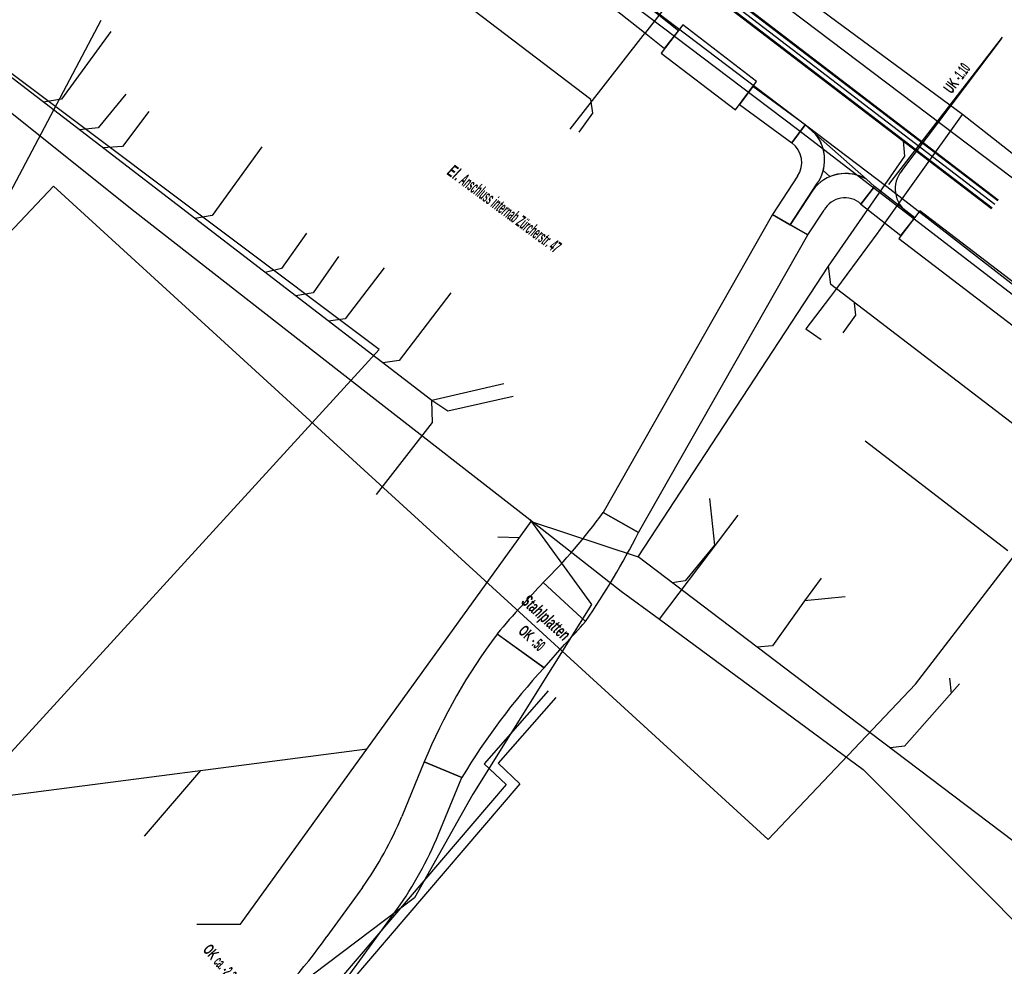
# Model space of a CAD drawing. Header units: metres. Extents: x 2695563 to 2696938, y 1260544 to 1262032.
# Tile 91 of 256: x 2696111 to 2696150, y 1261230 to 1261268. Entities that reach past the tile are written whole.
import ezdxf

# ---------------------------------------------------------------- set-up
doc = ezdxf.new("R2010")
doc.units = ezdxf.units.M
doc.linetypes.add('AUSGEZOGEN', pattern=[0])
for name, color, linetype in [('AW_LK_Haltung', 24, 'AUSGEZOGEN'), ('EW_Hoehenpunkt_Text', 7, 'AUSGEZOGEN'), ('EW_LK_Bauwerk_FL_Linie_Punkt', 1, 'AUSGEZOGEN'), ('EW_LK_Freitext_Text', 1, 'AUSGEZOGEN'), ('EW_LK_Trasseabs', 1, 'AUSGEZOGEN'), ('EW_LK_Trasseabs_Text', 1, 'AUSGEZOGEN'), ('EW_LK_Trasserand', 1, 'AUSGEZOGEN'), ('FM_LK_SW_TRASSEKANTE', 94, 'AUSGEZOGEN'), ('FW_LK_Leitung', 200, 'AUSGEZOGEN'), ('GA_LK_Leitung', 32, 'AUSGEZOGEN'), ('TV_LK_LEITUNG', 92, 'AUSGEZOGEN'), ('WA_LK_Leitung', 171, 'AUSGEZOGEN')]:
    doc.layers.add(name, color=color, linetype=linetype)
doc.styles.add('ARIALNARROW', font='ARIALN.TTF')
pattern_1 = [(0, (2703955, 1269100), (4050, 4050), [4050, -4050]), (90, (2703955, 1269100), (-4050, 4050), [4050, -4050])]
pattern_2 = [(0, (2708005, 1273150), (6075, 6075), [6075, -6075]), (90, (2708005, 1273150), (-6075, 6075), [6075, -6075])]

# ---------------------------------------------------------------- blocks, each defined once
blk = doc.blocks.new('COMPLEXOBJECT_1826')
at = {"layer": 'EW_LK_Trasserand', "color": 1, "linetype": 'AUSGEZOGEN', "transparency": 33554687}
blk.add_lwpolyline([(6069.287, 11318.506), (6076.58, 11312.93), (6088.501, 11303.817), (6094.938, 11298.897), (6098.843, 11295.913), (6101.991, 11293.506), (6128.201, 11273.471), (6131.859, 11270.566), (6134.971, 11268.095), (6135.771, 11267.46), (6136.331, 11268.165), (6135.558, 11268.779), (6132.429, 11271.263), (6128.754, 11274.181), (6102.55, 11294.211), (6099.349, 11296.658), (6095.485, 11299.612), (6089.047, 11304.532), (6077.269, 11313.537), (6069.809, 11319.24)], dxfattribs=at)
blk = doc.blocks.new('COMPLEXOBJECT_1827')
at = {"layer": 'EW_LK_Trasserand', "color": 1, "linetype": 'AUSGEZOGEN', "transparency": 33554687}
for p, q in [((6143.902, 11262.195), (6141.846, 11264.015)), ((6142.155, 11262.543), (6142.426, 11262.303))]:
    blk.add_line(p, q, dxfattribs=at)
for centre, radius, start, end in [((6140.572, 11262.979), 1.642, 344.6041, 39.1065), ((6143.054, 11260.751), 1.674, 59.5828, 112.0474)]:
    blk.add_arc(centre, radius, start, end, dxfattribs=at)
blk = doc.blocks.new('COMPLEXOBJECT_1828')
at = {"layer": 'EW_LK_Trasserand', "color": 1, "linetype": 'AUSGEZOGEN', "transparency": 33554687}
blk.add_line((6140.829, 11260.368), (6141.899, 11262.01), dxfattribs=at)
for points in [[(6141.846, 11264.015), (6141.431, 11264.382), (6140.899, 11263.656)], [(6141.116, 11262.321), (6140.116, 11260.773), (6140.829, 11260.368)]]:
    blk.add_lwpolyline(points, dxfattribs=at)
for centre, radius, start, end in [((6140.572, 11262.978), 1.643, 323.8903, 39.1381), ((6140.323, 11262.877), 0.969, 324.9567, 53.5083)]:
    blk.add_arc(centre, radius, start, end, dxfattribs=at)
blk = doc.blocks.new('COMPLEXOBJECT_1829')
at = {"layer": 'EW_LK_Trasserand', "color": 1, "linetype": 'AUSGEZOGEN', "transparency": 33554687}
blk.add_line((6141.542, 11259.963), (6142.191, 11260.955), dxfattribs=at)
for points in [[(6143.668, 11261.202), (6144.224, 11261.91), (6143.902, 11262.195)], [(6141.733, 11261.755), (6140.829, 11260.368), (6141.542, 11259.963)]]:
    blk.add_lwpolyline(points, dxfattribs=at)
for centre, radius, start, end in [((6143.057, 11260.792), 1.637, 58.9453, 143.9894), ((6143.026, 11260.502), 0.95, 47.4506, 151.5369)]:
    blk.add_arc(centre, radius, start, end, dxfattribs=at)
blk = doc.blocks.new('COMPLEXOBJECT_1830')
at = {"layer": 'EW_LK_Trasserand', "color": 1, "linetype": 'AUSGEZOGEN', "transparency": 33554687}
for p, q in [((6123.623, 11233.706), (6122.189, 11231.732)), ((6123.409, 11230.622), (6125.009, 11232.824)), ((6114.975, 11225.364), (6113.453, 11224.555)), ((6114.343, 11223.171), (6115.915, 11224.006)), ((6110.238, 11222.073), (6111.486, 11221.005))]:
    blk.add_line(p, q, dxfattribs=at)
blk.add_lwpolyline([(6126.681, 11235.852), (6127.623, 11238.132), (6126.107, 11238.758), (6125.201, 11236.564)], dxfattribs=at)
for centre, radius, start, end in [((6112.048, 11241.962), 14.217, 324.5025, 337.6883), ((6112.712, 11241.59), 15.101, 324.5171, 337.6698), ((6105.221, 11243.684), 20.754, 298.0314, 324.8401), ((6105.78, 11243.039), 21.563, 298.0363, 324.8424), ((6120.533, 11212.061), 14.36, 119.5385, 135.7982), ((6120.406, 11212.206), 12.53, 118.9416, 135.3927)]:
    blk.add_arc(centre, radius, start, end, dxfattribs=at)
blk = doc.blocks.new('COMPLEXOBJECT_1839')
at = {"layer": 'EW_LK_Trasserand', "color": 1, "linetype": 'AUSGEZOGEN', "transparency": 33554687}
for p, q in [((6130.93, 11242.541), (6129.036, 11243.893)), ((6126.107, 11238.758), (6127.623, 11238.132))]:
    blk.add_line(p, q, dxfattribs=at)
for centre, radius, start, end in [((6147.879, 11229.742), 23.565, 143.0938, 157.5054), ((6150.595, 11224.346), 26.791, 137.2242, 149.0318)]:
    blk.add_arc(centre, radius, start, end, dxfattribs=at)
blk = doc.blocks.new('COMPLEXOBJECT_1840')
at = {"layer": 'EW_LK_Trasserand', "color": 1, "linetype": 'AUSGEZOGEN', "transparency": 33554687}
blk.add_line((6132.599, 11244.405), (6130.889, 11245.973), dxfattribs=at)
blk.add_lwpolyline([(6129.043, 11243.906), (6130.93, 11242.541), (6131.747, 11243.477)], dxfattribs=at)
for centre, radius, start, end in [((6153.673, 11224.236), 31.49, 136.3465, 138.6493), ((6144.97, 11230.987), 20.508, 136.7457, 140.9541), ((6080.46, 11291.419), 70.205, 316.93077, 317.95893)]:
    blk.add_arc(centre, radius, start, end, dxfattribs=at)
blk = doc.blocks.new('COMPLEXOBJECT_1841')
at = {"layer": 'EW_LK_Trasserand', "color": 1, "linetype": 'AUSGEZOGEN', "transparency": 33554687}
for p, q in [((6134.731, 11247.981), (6133.305, 11248.791)), ((6130.889, 11245.973), (6132.599, 11244.405))]:
    blk.add_line(p, q, dxfattribs=at)
for centre, radius, start, end in [((6115.219, 11261.852), 22.309, 314.6198, 324.1642), ((6102.508, 11264.769), 36.334, 325.9123, 332.4811)]:
    blk.add_arc(centre, radius, start, end, dxfattribs=at)
blk = doc.blocks.new('COMPLEXOBJECT_2761')
at = {"layer": 'FM_LK_SW_TRASSEKANTE', "color": 94, "linetype": 'AUSGEZOGEN', "transparency": 33554687}
blk.add_lwpolyline([(6061.878, 11324.781), (6125.024, 11276.855), (6144.716, 11261.91), (6172.175, 11240.573), (6174.099, 11239.79), (6179.632, 11235.501), (6182.935, 11231.89), (6188.544, 11226.288)], dxfattribs=at)

msp = doc.modelspace()

# ---------------------------------------------------------------- hatches: boundary and pattern name
at = {"layer": 'EW_LK_Bauwerk_FL_Linie_Punkt', "lineweight": 18, "transparency": 33554687}
h = msp.add_hatch(dxfattribs=at)
h.set_pattern_fill('MUSTER', color=1, scale=4050, style=0, pattern_type=2)
h.set_pattern_definition(pattern_1)
h.paths.add_polyline_path([(2696136.611, 1261267.084), (2696139.598, 1261264.799), (2696140.444, 1261265.937), (2696137.475, 1261268.219)], flags=0)
h = msp.add_hatch(dxfattribs=at)
h.set_pattern_fill('MUSTER', color=1, scale=4050, style=0, pattern_type=2)
h.set_pattern_definition(pattern_1)
h.paths.add_polyline_path([(2696146.166, 1261259.62), (2696151.73, 1261255.373), (2696152.579, 1261256.485), (2696147.015, 1261260.733)], flags=0)
at = {"layer": 'EW_LK_Trasserand', "lineweight": 18, "transparency": 33554687}
h = msp.add_hatch(dxfattribs=at)
h.set_pattern_fill('MUSTER', color=1, scale=6075, style=0, pattern_type=2)
h.set_pattern_definition(pattern_2)
h.paths.add_polyline_path([(2696066.272, 1261320.922), (2696066.293, 1261320.909), (2696066.314, 1261320.896), (2696066.335, 1261320.883), (2696066.356, 1261320.87), (2696066.377, 1261320.857), (2696066.399, 1261320.844), (2696066.42, 1261320.831), (2696066.441, 1261320.818), (2696066.462, 1261320.805), (2696066.483, 1261320.792), (2696066.504, 1261320.779), (2696066.525, 1261320.766), (2696066.546, 1261320.753), (2696066.567, 1261320.739), (2696066.588, 1261320.726), (2696066.609, 1261320.713), (2696066.63, 1261320.7), (2696066.651, 1261320.687), (2696066.672, 1261320.674), (2696066.693, 1261320.661), (2696066.714, 1261320.647), (2696066.735, 1261320.634), (2696066.756, 1261320.621), (2696066.777, 1261320.608), (2696066.798, 1261320.595), (2696066.818, 1261320.581), (2696066.839, 1261320.568), (2696066.86, 1261320.555), (2696066.881, 1261320.542), (2696066.902, 1261320.528), (2696066.923, 1261320.515), (2696067.032, 1261320.447), (2696067.141, 1261320.378), (2696067.25, 1261320.309), (2696067.359, 1261320.241), (2696067.468, 1261320.172), (2696067.577, 1261320.102), (2696067.685, 1261320.033), (2696067.794, 1261319.963), (2696067.902, 1261319.894), (2696068.01, 1261319.824), (2696068.119, 1261319.754), (2696068.227, 1261319.683), (2696068.334, 1261319.613), (2696068.442, 1261319.542), (2696068.55, 1261319.472), (2696068.657, 1261319.401), (2696068.765, 1261319.33), (2696068.872, 1261319.258), (2696068.979, 1261319.187), (2696069.087, 1261319.115), (2696069.194, 1261319.043), (2696069.3, 1261318.971), (2696069.407, 1261318.899), (2696069.514, 1261318.827), (2696069.62, 1261318.755), (2696069.727, 1261318.682), (2696069.833, 1261318.609), (2696069.939, 1261318.536), (2696070.045, 1261318.463), (2696070.151, 1261318.39), (2696070.257, 1261318.316), (2696077.55, 1261312.74), (2696089.471, 1261303.627), (2696095.908, 1261298.707), (2696099.813, 1261295.723), (2696102.961, 1261293.316), (2696129.171, 1261273.281), (2696132.829, 1261270.376), (2696135.941, 1261267.905), (2696136.741, 1261267.27), (2696137.301, 1261267.975), (2696136.528, 1261268.589), (2696133.399, 1261271.073), (2696129.724, 1261273.991), (2696103.52, 1261294.021), (2696100.319, 1261296.468), (2696096.455, 1261299.422), (2696090.017, 1261304.342), (2696078.239, 1261313.347), (2696070.779, 1261319.05), (2696070.672, 1261319.124), (2696070.565, 1261319.198), (2696070.458, 1261319.272), (2696070.35, 1261319.346), (2696070.243, 1261319.42), (2696070.135, 1261319.493), (2696070.028, 1261319.566), (2696069.92, 1261319.64), (2696069.812, 1261319.712), (2696069.704, 1261319.785), (2696069.596, 1261319.858), (2696069.488, 1261319.93), (2696069.379, 1261320.002), (2696069.271, 1261320.074), (2696069.162, 1261320.146), (2696069.054, 1261320.218), (2696068.945, 1261320.289), (2696068.836, 1261320.361), (2696068.727, 1261320.432), (2696068.617, 1261320.503), (2696068.508, 1261320.574), (2696068.399, 1261320.644), (2696068.289, 1261320.715), (2696068.18, 1261320.785), (2696068.07, 1261320.855), (2696067.96, 1261320.925), (2696067.85, 1261320.995), (2696067.74, 1261321.064), (2696067.63, 1261321.134), (2696067.519, 1261321.203), (2696067.409, 1261321.272), (2696067.386, 1261321.287), (2696067.364, 1261321.301), (2696067.341, 1261321.316), (2696067.318, 1261321.33), (2696067.295, 1261321.344), (2696067.273, 1261321.359), (2696067.25, 1261321.373), (2696067.227, 1261321.388), (2696067.204, 1261321.402), (2696067.181, 1261321.416), (2696067.159, 1261321.431), (2696067.136, 1261321.445), (2696067.113, 1261321.459), (2696067.09, 1261321.474), (2696067.067, 1261321.488), (2696067.044, 1261321.502), (2696067.021, 1261321.516), (2696066.999, 1261321.531), (2696066.976, 1261321.545), (2696066.953, 1261321.559), (2696066.93, 1261321.573), (2696066.907, 1261321.587), (2696066.884, 1261321.602), (2696066.861, 1261321.616), (2696066.838, 1261321.63), (2696066.815, 1261321.644), (2696066.792, 1261321.658), (2696066.769, 1261321.672), (2696066.746, 1261321.686), (2696066.723, 1261321.7), (2696066.7, 1261321.714), (2696066.686, 1261321.688), (2696066.673, 1261321.663), (2696066.659, 1261321.637), (2696066.646, 1261321.611), (2696066.632, 1261321.586), (2696066.618, 1261321.56), (2696066.605, 1261321.534), (2696066.591, 1261321.509), (2696066.577, 1261321.483), (2696066.564, 1261321.458), (2696066.55, 1261321.432), (2696066.536, 1261321.406), (2696066.522, 1261321.381), (2696066.509, 1261321.355), (2696066.495, 1261321.33), (2696066.481, 1261321.304), (2696066.467, 1261321.279), (2696066.453, 1261321.253), (2696066.44, 1261321.228), (2696066.426, 1261321.202), (2696066.412, 1261321.177), (2696066.398, 1261321.151), (2696066.384, 1261321.126), (2696066.37, 1261321.1), (2696066.356, 1261321.075), (2696066.342, 1261321.049), (2696066.328, 1261321.024), (2696066.314, 1261320.998), (2696066.3, 1261320.973), (2696066.286, 1261320.947)], flags=0)
h = msp.add_hatch(dxfattribs=at)
h.set_pattern_fill('MUSTER', color=1, scale=6075, style=0, pattern_type=2)
h.set_pattern_definition(pattern_2)
h.paths.add_polyline_path([(2696142.401, 1261264.192), (2696140.293, 1261265.738), (2696139.76, 1261265.012), (2696141.869, 1261263.466)], flags=0)
h = msp.add_hatch(dxfattribs=at)
h.set_pattern_fill('MUSTER', color=1, scale=6075, style=0, pattern_type=2)
h.set_pattern_definition(pattern_2)
h.paths.add_polyline_path([(2696141.799, 1261260.178), (2696142.869, 1261261.82), (2696142.909, 1261261.877), (2696142.946, 1261261.936), (2696142.981, 1261261.996), (2696143.013, 1261262.058), (2696143.043, 1261262.121), (2696143.07, 1261262.185), (2696143.094, 1261262.25), (2696143.115, 1261262.316), (2696143.134, 1261262.383), (2696143.15, 1261262.451), (2696143.162, 1261262.52), (2696143.172, 1261262.588), (2696143.179, 1261262.658), (2696143.183, 1261262.727), (2696143.185, 1261262.797), (2696143.183, 1261262.866), (2696143.178, 1261262.936), (2696143.17, 1261263.005), (2696143.16, 1261263.074), (2696143.146, 1261263.142), (2696143.13, 1261263.21), (2696143.11, 1261263.276), (2696143.088, 1261263.342), (2696143.063, 1261263.407), (2696143.036, 1261263.471), (2696143.006, 1261263.534), (2696142.973, 1261263.595), (2696142.937, 1261263.655), (2696142.899, 1261263.713), (2696142.859, 1261263.77), (2696142.816, 1261263.825), (2696142.401, 1261264.192), (2696141.869, 1261263.466), (2696141.907, 1261263.436), (2696141.944, 1261263.405), (2696141.979, 1261263.371), (2696142.012, 1261263.336), (2696142.043, 1261263.3), (2696142.073, 1261263.262), (2696142.101, 1261263.222), (2696142.126, 1261263.181), (2696142.15, 1261263.139), (2696142.171, 1261263.096), (2696142.191, 1261263.051), (2696142.208, 1261263.006), (2696142.222, 1261262.96), (2696142.235, 1261262.914), (2696142.245, 1261262.866), (2696142.253, 1261262.819), (2696142.258, 1261262.771), (2696142.261, 1261262.723), (2696142.262, 1261262.674), (2696142.26, 1261262.626), (2696142.255, 1261262.578), (2696142.249, 1261262.53), (2696142.24, 1261262.483), (2696142.228, 1261262.436), (2696142.215, 1261262.389), (2696142.199, 1261262.344), (2696142.18, 1261262.299), (2696142.16, 1261262.255), (2696142.137, 1261262.213), (2696142.113, 1261262.171), (2696142.086, 1261262.131), (2696141.086, 1261260.583)], flags=0)
h = msp.add_hatch(dxfattribs=at)
h.set_pattern_fill('MUSTER', color=1, scale=6075, style=0, pattern_type=2)
h.set_pattern_definition(pattern_2)
h.paths.add_polyline_path([(2696144.872, 1261262.005), (2696142.816, 1261263.825), (2696142.847, 1261263.785), (2696142.877, 1261263.745), (2696142.906, 1261263.703), (2696142.933, 1261263.661), (2696142.959, 1261263.618), (2696142.984, 1261263.574), (2696143.008, 1261263.53), (2696143.03, 1261263.484), (2696143.05, 1261263.438), (2696143.069, 1261263.392), (2696143.087, 1261263.344), (2696143.103, 1261263.297), (2696143.118, 1261263.249), (2696143.132, 1261263.2), (2696143.144, 1261263.151), (2696143.154, 1261263.102), (2696143.163, 1261263.052), (2696143.17, 1261263.002), (2696143.176, 1261262.952), (2696143.18, 1261262.902), (2696143.183, 1261262.852), (2696143.184, 1261262.801), (2696143.183, 1261262.751), (2696143.182, 1261262.701), (2696143.178, 1261262.65), (2696143.173, 1261262.6), (2696143.166, 1261262.55), (2696143.158, 1261262.5), (2696143.149, 1261262.451), (2696143.138, 1261262.402), (2696143.125, 1261262.353), (2696143.396, 1261262.113), (2696143.442, 1261262.131), (2696143.489, 1261262.147), (2696143.536, 1261262.163), (2696143.583, 1261262.176), (2696143.631, 1261262.189), (2696143.679, 1261262.199), (2696143.728, 1261262.209), (2696143.777, 1261262.217), (2696143.826, 1261262.224), (2696143.875, 1261262.229), (2696143.924, 1261262.232), (2696143.974, 1261262.235), (2696144.023, 1261262.235), (2696144.073, 1261262.235), (2696144.122, 1261262.233), (2696144.171, 1261262.229), (2696144.22, 1261262.224), (2696144.269, 1261262.217), (2696144.318, 1261262.209), (2696144.367, 1261262.2), (2696144.415, 1261262.189), (2696144.463, 1261262.177), (2696144.51, 1261262.163), (2696144.558, 1261262.148), (2696144.604, 1261262.132), (2696144.65, 1261262.114), (2696144.696, 1261262.095), (2696144.741, 1261262.074), (2696144.785, 1261262.053), (2696144.829, 1261262.029)], flags=0)
h = msp.add_hatch(dxfattribs=at)
h.set_pattern_fill('MUSTER', color=1, scale=6075, style=0, pattern_type=2)
h.set_pattern_definition(pattern_2)
h.paths.add_polyline_path([(2696142.512, 1261259.773), (2696143.161, 1261260.765), (2696143.189, 1261260.813), (2696143.22, 1261260.86), (2696143.253, 1261260.904), (2696143.289, 1261260.947), (2696143.327, 1261260.987), (2696143.368, 1261261.025), (2696143.411, 1261261.06), (2696143.456, 1261261.093), (2696143.502, 1261261.124), (2696143.551, 1261261.151), (2696143.6, 1261261.176), (2696143.652, 1261261.198), (2696143.704, 1261261.216), (2696143.758, 1261261.232), (2696143.812, 1261261.244), (2696143.867, 1261261.253), (2696143.922, 1261261.259), (2696143.978, 1261261.262), (2696144.033, 1261261.261), (2696144.089, 1261261.257), (2696144.144, 1261261.25), (2696144.199, 1261261.24), (2696144.253, 1261261.227), (2696144.306, 1261261.21), (2696144.358, 1261261.19), (2696144.409, 1261261.168), (2696144.458, 1261261.142), (2696144.506, 1261261.114), (2696144.552, 1261261.082), (2696144.596, 1261261.048), (2696144.638, 1261261.012), (2696145.194, 1261261.72), (2696144.872, 1261262.005), (2696144.804, 1261262.044), (2696144.734, 1261262.079), (2696144.663, 1261262.111), (2696144.59, 1261262.14), (2696144.515, 1261262.165), (2696144.44, 1261262.187), (2696144.364, 1261262.205), (2696144.287, 1261262.219), (2696144.209, 1261262.23), (2696144.131, 1261262.236), (2696144.052, 1261262.239), (2696143.974, 1261262.239), (2696143.896, 1261262.234), (2696143.818, 1261262.226), (2696143.74, 1261262.214), (2696143.664, 1261262.199), (2696143.588, 1261262.179), (2696143.513, 1261262.157), (2696143.439, 1261262.13), (2696143.366, 1261262.1), (2696143.295, 1261262.067), (2696143.226, 1261262.03), (2696143.159, 1261261.99), (2696143.093, 1261261.947), (2696143.03, 1261261.901), (2696142.969, 1261261.852), (2696142.91, 1261261.8), (2696142.854, 1261261.745), (2696142.801, 1261261.687), (2696142.751, 1261261.627), (2696142.703, 1261261.565), (2696141.799, 1261260.178)], flags=0)
h = msp.add_hatch(dxfattribs=at)
h.set_pattern_fill('MUSTER', color=1, scale=6075, style=0, pattern_type=2)
h.set_pattern_definition(pattern_2)
h.paths.add_polyline_path([(2696146.808, 1261260.451), (2696145.194, 1261261.72), (2696144.638, 1261261.012), (2696146.252, 1261259.744)], flags=0)
h = msp.add_hatch(dxfattribs=at)
h.set_pattern_fill('MUSTER', color=1, scale=6075, style=0, pattern_type=2)
h.set_pattern_definition(pattern_2)
h.paths.add_polyline_path([(2696135.701, 1261247.791), (2696142.512, 1261259.773), (2696141.086, 1261260.583), (2696134.275, 1261248.601)], flags=0)
h = msp.add_hatch(dxfattribs=at)
h.set_pattern_fill('MUSTER', color=1, scale=6075, style=0, pattern_type=2)
h.set_pattern_definition(pattern_2)
h.paths.add_polyline_path([(2696133.569, 1261244.215), (2696133.644, 1261244.326), (2696133.719, 1261244.438), (2696133.793, 1261244.55), (2696133.867, 1261244.662), (2696133.94, 1261244.775), (2696134.013, 1261244.888), (2696134.086, 1261245.001), (2696134.158, 1261245.114), (2696134.23, 1261245.228), (2696134.301, 1261245.342), (2696134.372, 1261245.456), (2696134.443, 1261245.57), (2696134.513, 1261245.685), (2696134.583, 1261245.8), (2696134.652, 1261245.915), (2696134.721, 1261246.03), (2696134.789, 1261246.146), (2696134.857, 1261246.262), (2696134.924, 1261246.378), (2696134.992, 1261246.494), (2696135.058, 1261246.611), (2696135.124, 1261246.728), (2696135.19, 1261246.845), (2696135.256, 1261246.963), (2696135.321, 1261247.08), (2696135.385, 1261247.198), (2696135.449, 1261247.316), (2696135.513, 1261247.435), (2696135.576, 1261247.553), (2696135.639, 1261247.672), (2696135.701, 1261247.791), (2696134.275, 1261248.601), (2696134.205, 1261248.504), (2696134.134, 1261248.407), (2696134.062, 1261248.311), (2696133.99, 1261248.215), (2696133.918, 1261248.12), (2696133.845, 1261248.025), (2696133.771, 1261247.93), (2696133.697, 1261247.836), (2696133.622, 1261247.742), (2696133.547, 1261247.648), (2696133.472, 1261247.555), (2696133.396, 1261247.463), (2696133.319, 1261247.37), (2696133.242, 1261247.279), (2696133.165, 1261247.187), (2696133.087, 1261247.096), (2696133.008, 1261247.006), (2696132.929, 1261246.915), (2696132.85, 1261246.826), (2696132.77, 1261246.736), (2696132.689, 1261246.648), (2696132.608, 1261246.559), (2696132.527, 1261246.471), (2696132.445, 1261246.384), (2696132.363, 1261246.296), (2696132.28, 1261246.21), (2696132.197, 1261246.123), (2696132.113, 1261246.038), (2696132.029, 1261245.952), (2696131.944, 1261245.867), (2696131.859, 1261245.783)], flags=0)
h = msp.add_hatch(dxfattribs=at)
h.set_pattern_fill('MUSTER', color=1, scale=6075, style=0, pattern_type=2)
h.set_pattern_definition(pattern_2)
h.paths.add_polyline_path([(2696131.859, 1261245.783), (2696131.831, 1261245.753), (2696131.803, 1261245.724), (2696131.775, 1261245.694), (2696131.747, 1261245.665), (2696131.719, 1261245.635), (2696131.691, 1261245.605), (2696131.663, 1261245.575), (2696131.635, 1261245.546), (2696131.607, 1261245.516), (2696131.579, 1261245.486), (2696131.551, 1261245.456), (2696131.524, 1261245.426), (2696131.496, 1261245.396), (2696131.468, 1261245.366), (2696131.441, 1261245.336), (2696131.413, 1261245.306), (2696131.385, 1261245.276), (2696131.358, 1261245.245), (2696131.331, 1261245.215), (2696131.303, 1261245.185), (2696131.276, 1261245.155), (2696131.248, 1261245.124), (2696131.221, 1261245.094), (2696131.194, 1261245.064), (2696131.167, 1261245.033), (2696131.139, 1261245.003), (2696131.112, 1261244.972), (2696131.085, 1261244.942), (2696131.058, 1261244.911), (2696131.031, 1261244.881), (2696131.004, 1261244.85), (2696130.971, 1261244.815), (2696130.938, 1261244.779), (2696130.904, 1261244.743), (2696130.871, 1261244.708), (2696130.839, 1261244.672), (2696130.806, 1261244.636), (2696130.773, 1261244.6), (2696130.74, 1261244.564), (2696130.708, 1261244.528), (2696130.675, 1261244.492), (2696130.643, 1261244.456), (2696130.611, 1261244.42), (2696130.578, 1261244.383), (2696130.546, 1261244.347), (2696130.514, 1261244.31), (2696130.482, 1261244.274), (2696130.45, 1261244.237), (2696130.418, 1261244.2), (2696130.387, 1261244.164), (2696130.355, 1261244.127), (2696130.324, 1261244.09), (2696130.292, 1261244.053), (2696130.261, 1261244.016), (2696130.229, 1261243.978), (2696130.198, 1261243.941), (2696130.167, 1261243.904), (2696130.136, 1261243.866), (2696130.105, 1261243.829), (2696130.074, 1261243.791), (2696130.044, 1261243.754), (2696130.013, 1261243.716), (2696131.9, 1261242.351), (2696132.717, 1261243.287), (2696132.745, 1261243.317), (2696132.772, 1261243.346), (2696132.8, 1261243.376), (2696132.828, 1261243.406), (2696132.856, 1261243.436), (2696132.883, 1261243.465), (2696132.911, 1261243.495), (2696132.938, 1261243.525), (2696132.966, 1261243.555), (2696132.994, 1261243.585), (2696133.021, 1261243.615), (2696133.049, 1261243.644), (2696133.076, 1261243.674), (2696133.104, 1261243.704), (2696133.131, 1261243.734), (2696133.159, 1261243.764), (2696133.186, 1261243.794), (2696133.214, 1261243.824), (2696133.241, 1261243.854), (2696133.269, 1261243.884), (2696133.296, 1261243.914), (2696133.323, 1261243.944), (2696133.351, 1261243.974), (2696133.378, 1261244.004), (2696133.405, 1261244.034), (2696133.433, 1261244.064), (2696133.46, 1261244.094), (2696133.487, 1261244.125), (2696133.515, 1261244.155), (2696133.542, 1261244.185), (2696133.569, 1261244.215)], flags=0)
h = msp.add_hatch(dxfattribs=at)
h.set_pattern_fill('MUSTER', color=1, scale=6075, style=0, pattern_type=2)
h.set_pattern_definition(pattern_2)
h.paths.add_polyline_path([(2696128.593, 1261237.942), (2696128.685, 1261238.094), (2696128.778, 1261238.246), (2696128.872, 1261238.397), (2696128.968, 1261238.548), (2696129.064, 1261238.698), (2696129.161, 1261238.847), (2696129.259, 1261238.996), (2696129.358, 1261239.144), (2696129.458, 1261239.291), (2696129.56, 1261239.438), (2696129.662, 1261239.584), (2696129.765, 1261239.729), (2696129.869, 1261239.873), (2696129.974, 1261240.017), (2696130.08, 1261240.16), (2696130.186, 1261240.303), (2696130.294, 1261240.445), (2696130.403, 1261240.586), (2696130.513, 1261240.726), (2696130.623, 1261240.866), (2696130.735, 1261241.004), (2696130.847, 1261241.143), (2696130.961, 1261241.28), (2696131.075, 1261241.417), (2696131.19, 1261241.552), (2696131.306, 1261241.687), (2696131.423, 1261241.822), (2696131.541, 1261241.955), (2696131.66, 1261242.088), (2696131.779, 1261242.22), (2696131.9, 1261242.351), (2696130.006, 1261243.703), (2696129.892, 1261243.55), (2696129.779, 1261243.395), (2696129.667, 1261243.24), (2696129.557, 1261243.084), (2696129.448, 1261242.927), (2696129.34, 1261242.769), (2696129.233, 1261242.611), (2696129.128, 1261242.451), (2696129.024, 1261242.291), (2696128.921, 1261242.129), (2696128.82, 1261241.967), (2696128.72, 1261241.804), (2696128.621, 1261241.64), (2696128.523, 1261241.476), (2696128.427, 1261241.311), (2696128.333, 1261241.145), (2696128.239, 1261240.978), (2696128.147, 1261240.81), (2696128.057, 1261240.642), (2696127.967, 1261240.473), (2696127.879, 1261240.303), (2696127.793, 1261240.132), (2696127.708, 1261239.961), (2696127.624, 1261239.789), (2696127.542, 1261239.617), (2696127.461, 1261239.444), (2696127.381, 1261239.27), (2696127.303, 1261239.095), (2696127.226, 1261238.92), (2696127.151, 1261238.744), (2696127.077, 1261238.568)], flags=0)
h = msp.add_hatch(dxfattribs=at)
h.set_pattern_fill('MUSTER', color=1, scale=6075, style=0, pattern_type=2)
h.set_pattern_definition(pattern_2)
h.paths.add_polyline_path([(2696112.456, 1261220.815), (2696112.538, 1261220.897), (2696112.621, 1261220.979), (2696112.704, 1261221.059), (2696112.788, 1261221.139), (2696112.873, 1261221.219), (2696112.958, 1261221.297), (2696113.045, 1261221.374), (2696113.132, 1261221.451), (2696113.22, 1261221.527), (2696113.308, 1261221.602), (2696113.397, 1261221.677), (2696113.487, 1261221.75), (2696113.577, 1261221.823), (2696113.669, 1261221.895), (2696113.76, 1261221.966), (2696113.853, 1261222.036), (2696113.946, 1261222.105), (2696114.04, 1261222.173), (2696114.134, 1261222.241), (2696114.229, 1261222.307), (2696114.325, 1261222.373), (2696114.421, 1261222.438), (2696114.518, 1261222.502), (2696114.615, 1261222.565), (2696114.713, 1261222.627), (2696114.812, 1261222.689), (2696114.911, 1261222.749), (2696115.011, 1261222.808), (2696115.111, 1261222.867), (2696115.212, 1261222.924), (2696115.313, 1261222.981), (2696116.885, 1261223.816), (2696117.171, 1261223.971), (2696117.455, 1261224.131), (2696117.736, 1261224.294), (2696118.015, 1261224.462), (2696118.291, 1261224.634), (2696118.565, 1261224.81), (2696118.835, 1261224.991), (2696119.104, 1261225.175), (2696119.369, 1261225.364), (2696119.631, 1261225.556), (2696119.891, 1261225.753), (2696120.147, 1261225.953), (2696120.401, 1261226.157), (2696120.651, 1261226.365), (2696120.898, 1261226.576), (2696121.142, 1261226.792), (2696121.383, 1261227.011), (2696121.62, 1261227.234), (2696121.854, 1261227.46), (2696122.085, 1261227.689), (2696122.312, 1261227.923), (2696122.535, 1261228.159), (2696122.755, 1261228.399), (2696122.971, 1261228.642), (2696123.184, 1261228.889), (2696123.393, 1261229.138), (2696123.598, 1261229.391), (2696123.799, 1261229.647), (2696123.996, 1261229.906), (2696124.19, 1261230.167), (2696124.379, 1261230.432), (2696125.979, 1261232.634), (2696126.044, 1261232.725), (2696126.107, 1261232.817), (2696126.171, 1261232.909), (2696126.233, 1261233.002), (2696126.295, 1261233.095), (2696126.356, 1261233.189), (2696126.417, 1261233.283), (2696126.476, 1261233.377), (2696126.535, 1261233.472), (2696126.594, 1261233.568), (2696126.651, 1261233.664), (2696126.708, 1261233.76), (2696126.765, 1261233.857), (2696126.82, 1261233.954), (2696126.875, 1261234.051), (2696126.929, 1261234.149), (2696126.982, 1261234.247), (2696127.035, 1261234.346), (2696127.087, 1261234.445), (2696127.138, 1261234.544), (2696127.188, 1261234.644), (2696127.238, 1261234.744), (2696127.287, 1261234.845), (2696127.335, 1261234.946), (2696127.382, 1261235.047), (2696127.429, 1261235.149), (2696127.475, 1261235.251), (2696127.52, 1261235.353), (2696127.564, 1261235.456), (2696127.608, 1261235.559), (2696127.651, 1261235.662), (2696128.593, 1261237.942), (2696127.077, 1261238.568), (2696126.171, 1261236.374), (2696126.131, 1261236.277), (2696126.089, 1261236.179), (2696126.048, 1261236.082), (2696126.005, 1261235.986), (2696125.962, 1261235.89), (2696125.918, 1261235.794), (2696125.873, 1261235.698), (2696125.827, 1261235.603), (2696125.781, 1261235.508), (2696125.734, 1261235.413), (2696125.687, 1261235.319), (2696125.639, 1261235.225), (2696125.59, 1261235.132), (2696125.54, 1261235.039), (2696125.49, 1261234.946), (2696125.439, 1261234.853), (2696125.387, 1261234.761), (2696125.335, 1261234.67), (2696125.282, 1261234.579), (2696125.228, 1261234.488), (2696125.173, 1261234.397), (2696125.118, 1261234.307), (2696125.063, 1261234.218), (2696125.006, 1261234.128), (2696124.949, 1261234.04), (2696124.891, 1261233.951), (2696124.833, 1261233.863), (2696124.774, 1261233.776), (2696124.714, 1261233.689), (2696124.654, 1261233.602), (2696124.593, 1261233.516), (2696123.159, 1261231.542), (2696122.977, 1261231.287), (2696122.791, 1261231.035), (2696122.601, 1261230.786), (2696122.407, 1261230.54), (2696122.21, 1261230.297), (2696122.009, 1261230.056), (2696121.804, 1261229.819), (2696121.596, 1261229.585), (2696121.384, 1261229.354), (2696121.169, 1261229.127), (2696120.95, 1261228.902), (2696120.729, 1261228.681), (2696120.503, 1261228.463), (2696120.275, 1261228.249), (2696120.043, 1261228.038), (2696119.808, 1261227.831), (2696119.57, 1261227.627), (2696119.329, 1261227.427), (2696119.085, 1261227.231), (2696118.838, 1261227.038), (2696118.589, 1261226.849), (2696118.336, 1261226.664), (2696118.081, 1261226.482), (2696117.823, 1261226.305), (2696117.562, 1261226.131), (2696117.298, 1261225.962), (2696117.033, 1261225.796), (2696116.764, 1261225.634), (2696116.493, 1261225.477), (2696116.22, 1261225.323), (2696115.945, 1261225.174), (2696114.423, 1261224.365), (2696114.309, 1261224.3), (2696114.195, 1261224.233), (2696114.083, 1261224.166), (2696113.97, 1261224.097), (2696113.859, 1261224.028), (2696113.748, 1261223.957), (2696113.637, 1261223.886), (2696113.528, 1261223.813), (2696113.419, 1261223.74), (2696113.311, 1261223.665), (2696113.203, 1261223.59), (2696113.096, 1261223.514), (2696112.99, 1261223.436), (2696112.884, 1261223.358), (2696112.779, 1261223.278), (2696112.675, 1261223.198), (2696112.572, 1261223.117), (2696112.469, 1261223.034), (2696112.368, 1261222.951), (2696112.267, 1261222.867), (2696112.166, 1261222.782), (2696112.067, 1261222.696), (2696111.968, 1261222.609), (2696111.87, 1261222.522), (2696111.773, 1261222.433), (2696111.677, 1261222.344), (2696111.581, 1261222.253), (2696111.487, 1261222.162), (2696111.393, 1261222.07), (2696111.3, 1261221.977), (2696111.208, 1261221.883)], flags=0)

# ---------------------------------------------------------------- linework, layer by layer
at = {"layer": 'AW_LK_Haltung', "linetype": 'AUSGEZOGEN', "transparency": 33554687}
for p, q in [((2696149.928, 1261260.847), (2696106.86, 1261293.809)), ((2696150.146, 1261261.133), (2696107.078, 1261294.095)), ((2696150.159, 1261261.149), (2696107.091, 1261294.111)), ((2696150.171, 1261261.165), (2696107.103, 1261294.127)), ((2696149.903, 1261260.815), (2696106.835, 1261293.777)), ((2696149.915, 1261260.831), (2696106.847, 1261293.793))]:
    msp.add_line(p, q, dxfattribs=at)
at = {"layer": 'AW_LK_Haltung', "color": 255, "transparency": 33554687}
msp.add_line((2696150.037, 1261260.99), (2696106.969, 1261293.952), dxfattribs=at)
at = {"layer": 'AW_LK_Haltung', "color": 24, "linetype": 'AUSGEZOGEN', "transparency": 33554687}
for p, q in [((2696135.678, 1261246.813), (2696143.335, 1261258.516)), ((2696130.285, 1261253.782), (2696127.384, 1261253.109)), ((2696131.38, 1261248.239), (2696135.678, 1261246.813)), ((2696130.038, 1261247.628), (2696130.912, 1261247.59)), ((2696143.039, 1261245.961), (2696142.38, 1261245.046)), ((2696148.211, 1261241.937), (2696148.269, 1261241.326)), ((2696106.595, 1261236.734), (2696124.778, 1261239.097)), ((2696115.827, 1261235.585), (2696118.091, 1261238.228))]:
    msp.add_line(p, q, dxfattribs=at)
for points in [[(2696127.384, 1261253.109), (2696088.76, 1261282.785), (2696088.438, 1261284.961), (2696087.533, 1261285.588)], [(2696133.311, 1261263.907), (2696133.861, 1261264.672), (2696133.778, 1261265.222), (2696110.911, 1261282.623)], [(2696114.465, 1261267.951), (2696112.492, 1261265.227), (2696111.761, 1261265.113)], [(2696115.074, 1261265.425), (2696113.959, 1261264.07), (2696113.206, 1261264.002)], [(2696115.993, 1261264.728), (2696114.937, 1261263.33), (2696114.15, 1261263.277)], [(2696120.547, 1261263.31), (2696118.552, 1261260.543), (2696117.855, 1261260.43)], [(2696143.335, 1261258.516), (2696146.406, 1261262.933), (2696146.358, 1261263.553)], [(2696122.343, 1261259.842), (2696121.329, 1261258.412), (2696120.684, 1261258.257)], [(2696123.629, 1261258.897), (2696122.604, 1261257.438), (2696121.908, 1261257.316)], [(2696125.468, 1261258.439), (2696123.893, 1261256.386), (2696123.227, 1261256.303)], [(2696161.715, 1261243.792), (2696143.428, 1261257.768), (2696143.335, 1261258.516)], [(2696128.141, 1261257.444), (2696126.063, 1261254.715), (2696125.409, 1261254.626)], [(2696143.924, 1261255.832), (2696144.444, 1261256.54), (2696144.385, 1261257.026)], [(2696125.158, 1261249.321), (2696127.416, 1261252.221), (2696127.384, 1261253.109)], [(2696130.651, 1261253.272), (2696128.026, 1261252.68), (2696127.384, 1261253.109)], [(2696138.554, 1261249.16), (2696138.749, 1261247.289), (2696137.58, 1261245.852), (2696137.057, 1261245.766)], [(2696117.936, 1261232.042), (2696119.685, 1261232.044), (2696131.38, 1261248.239)], [(2696159.751, 1261228.576), (2696142.696, 1261241.488), (2696135.678, 1261246.813)], [(2696144.006, 1261245.212), (2696142.38, 1261245.046), (2696141.083, 1261243.24), (2696140.457, 1261243.187)], [(2696148.61, 1261241.714), (2696146.394, 1261239.197), (2696145.831, 1261239.14)]]:
    msp.add_lwpolyline(points, dxfattribs=at)
at = {"layer": 'EW_LK_Bauwerk_FL_Linie_Punkt', "color": 1, "linetype": 'AUSGEZOGEN', "transparency": 33554687}
for points in [[(2696136.611, 1261267.084), (2696139.598, 1261264.799), (2696140.444, 1261265.937), (2696137.475, 1261268.219), (2696136.611, 1261267.084)], [(2696146.166, 1261259.62), (2696151.73, 1261255.373), (2696152.579, 1261256.485), (2696147.015, 1261260.733), (2696146.166, 1261259.62)]]:
    msp.add_lwpolyline(points, close=True, dxfattribs=at)
at = {"layer": 'EW_LK_Trasseabs', "color": 1, "linetype": 'AUSGEZOGEN', "transparency": 33554687}
for p, q in [((2696104.286, 1261249.872), (2696114.076, 1261268.405)), ((2696146.286, 1261262.348), (2696150.295, 1261267.652)), ((2696102.646, 1261251.685), (2696112.169, 1261261.725)), ((2696112.169, 1261261.725), (2696140.907, 1261235.45)), ((2696146.802, 1261260.454), (2696146.52, 1261260.667)), ((2696150.559, 1261247.056), (2696144.811, 1261251.469))]:
    msp.add_line(p, q, dxfattribs=at)
for points in [[(2696101.907, 1261229.617), (2696125.266, 1261255.164), (2696085.956, 1261284.663)], [(2696140.907, 1261235.45), (2696146.845, 1261241.697), (2696161.144, 1261260.29), (2696177.373, 1261278.128)]]:
    msp.add_lwpolyline(points, dxfattribs=at)
msp.add_arc((2696147.179, 1261261.616), 1.155, 140.6452, 235.2044, dxfattribs=at)
at = {"layer": 'EW_LK_Trasserand', "color": 1, "linetype": 'AUSGEZOGEN', "transparency": 33554687}
for points in [[(2696142.401, 1261264.192), (2696140.293, 1261265.738), (2696139.76, 1261265.012), (2696141.869, 1261263.466), (2696142.401, 1261264.192)], [(2696146.808, 1261260.451), (2696145.194, 1261261.72), (2696144.638, 1261261.012), (2696146.252, 1261259.744), (2696146.808, 1261260.451)], [(2696135.701, 1261247.791), (2696142.512, 1261259.773), (2696141.086, 1261260.583), (2696134.275, 1261248.601), (2696135.701, 1261247.791)]]:
    msp.add_lwpolyline(points, close=True, dxfattribs=at)
at = {"layer": 'FM_LK_SW_TRASSEKANTE', "color": 94, "linetype": 'AUSGEZOGEN', "transparency": 33554687}
msp.add_line((2696145.762, 1261261.79), (2696150.345, 1261267.724), dxfattribs=at)
at = {"layer": 'FW_LK_Leitung', "color": 200, "linetype": 'AUSGEZOGEN', "transparency": 33554687}
for points in [[(2696132.069, 1261241.433), (2696129.491, 1261238.494), (2696130.377, 1261237.654), (2696119.81, 1261225.292)], [(2696132.366, 1261241.165), (2696130.045, 1261238.519), (2696130.929, 1261237.684), (2696120.335, 1261225.29)]]:
    msp.add_lwpolyline(points, dxfattribs=at)
at = {"layer": 'GA_LK_Leitung', "color": 32, "linetype": 'AUSGEZOGEN', "transparency": 33554687}
msp.add_line((2696139.034, 1261271.83), (2696135.94, 1261267.864), dxfattribs=at)
for points in [[(2696153.035, 1261261.232), (2696148.733, 1261264.613), (2696142.294, 1261269.37), (2696140.669, 1261270.571)], [(2696132.946, 1261264.026), (2696135.879, 1261267.785), (2696135.94, 1261267.864)], [(2696145.329, 1261259.863), (2696145.363, 1261259.91), (2696148.733, 1261264.613)], [(2696145.329, 1261259.863), (2696143.656, 1261257.611), (2696143.537, 1261257.451)], [(2696143.537, 1261257.451), (2696143.374, 1261257.237), (2696142.433, 1261255.995), (2696143.039, 1261255.564)]]:
    msp.add_lwpolyline(points, dxfattribs=at)
at = {"layer": 'TV_LK_LEITUNG', "color": 92, "linetype": 'AUSGEZOGEN', "transparency": 33554687}
msp.add_line((2696136.536, 1261244.307), (2696139.705, 1261248.5), dxfattribs=at)
for points in [[(2695954.521, 1261432.817), (2695982.78, 1261401.523), (2696040.347, 1261343.241), (2696043.85, 1261339.695), (2696045.936, 1261332.298), (2696055.988, 1261322.246), (2696059.781, 1261323.763), (2696065.092, 1261322.246), (2696142.093, 1261264.021), (2696182.3, 1261233.107), (2696188.748, 1261226.788), (2696191.783, 1261223.814), (2696284.336, 1261154.968), (2696287.921, 1261155.02)], [(2696104.318, 1261269.6), (2696115.449, 1261260.691), (2696124.736, 1261253.449), (2696131.322, 1261248.32)], [(2696131.322, 1261248.32), (2696133.806, 1261244.901), (2696129.039, 1261237.27), (2696126.688, 1261233.098), (2696116.147, 1261225.13), (2696106.801, 1261224.88), (2696098.116, 1261229.963), (2696090.538, 1261228.898), (2696085.814, 1261227.708), (2696085.944, 1261229.478)], [(2696131.322, 1261248.32), (2696135.004, 1261245.436), (2696136.536, 1261244.307)], [(2696136.536, 1261244.307), (2696144.733, 1261238.266), (2696155.947, 1261227.009)]]:
    msp.add_lwpolyline(points, dxfattribs=at)
at = {"layer": 'WA_LK_Leitung', "color": 7, "linetype": 'AUSGEZOGEN', "transparency": 33554687}
msp.add_lwpolyline([(2696152.343, 1261260.85), (2696130.633, 1261277.268), (2696130.458, 1261277.401), (2696129.416, 1261278.195), (2696097.293, 1261302.688), (2696068.719, 1261324.469)], dxfattribs=at)

# ---------------------------------------------------------------- block references
at = {"layer": 'EW_LK_Trasserand', "color": 1, "linetype": 'AUSGEZOGEN', "lineweight": -3, "transparency": 33554687}
for name in ['COMPLEXOBJECT_1826', 'COMPLEXOBJECT_1828', 'COMPLEXOBJECT_1827', 'COMPLEXOBJECT_1829', 'COMPLEXOBJECT_1841', 'COMPLEXOBJECT_1840', 'COMPLEXOBJECT_1839', 'COMPLEXOBJECT_1830']:
    msp.add_blockref(name, (2690000.97, 1249999.81), dxfattribs=at)
at = {"layer": 'FM_LK_SW_TRASSEKANTE', "color": 94, "linetype": 'AUSGEZOGEN', "lineweight": -3, "transparency": 33554687}
msp.add_blockref('COMPLEXOBJECT_2761', (2690000.97, 1249999.81), dxfattribs=at)

# ---------------------------------------------------------------- texts
at = {"layer": 'EW_Hoehenpunkt_Text', "color": 1, "transparency": 33554687, "char_height": 0.45675, "style": 'ARIALNARROW'}
for s, insert, width, attachment_point, rotation in [('\\A1;{\\fArial Narrow|i0|b1;\\H0.456750;\\W0.700000;\\C1;UK \\W0.490000;-1.10}\\P', (2696148.113, 1261265.553), 1.62272, 4, 53.0604), ('\\A1;{\\fArial Narrow|i0|b1;\\H0.456750;\\W0.700000;\\C1;OK \\W0.490000;-.50}\\P', (2696131.407, 1261243.549), 1.44034, 5, 317.4723), ('\\A1;{\\fArial Narrow|i0|b1;\\H0.456750;\\W0.700000;\\C1;OK \\W0.490000;ca. -2.20}\\P', (2696118.315, 1261231.137), 2.25089, 4, 311.022)]:
    msp.add_mtext(s, dxfattribs=dict(at, insert=insert, width=width, attachment_point=attachment_point, rotation=rotation))
at = {"layer": 'EW_LK_Freitext_Text', "color": 1, "transparency": 33554687, "insert": (2696127.956, 1261262.215), "char_height": 0.5075, "width": 7.39724, "attachment_point": 7, "rotation": 323.6949, "style": 'ARIALNARROW'}
msp.add_mtext('\\A1;{\\fArial Narrow|i1|b1;\\H0.507500;\\W0.700000;\\C1;El. \\W0.490000;Anschluss internab Zürcherstr. 47}\\P', dxfattribs=at)
at = {"layer": 'EW_LK_Trasseabs_Text', "color": 1, "transparency": 33554687, "insert": (2696131.932, 1261244.316), "char_height": 0.5075, "width": 2.51871, "attachment_point": 5, "rotation": 317.871, "style": 'ARIALNARROW'}
msp.add_mtext('\\A1;{\\fArial Narrow|i1|b1;\\H0.507500;\\W0.700000;\\C1;Stahlplatten}\\P', dxfattribs=at)

doc.saveas('drawing.dxf')
